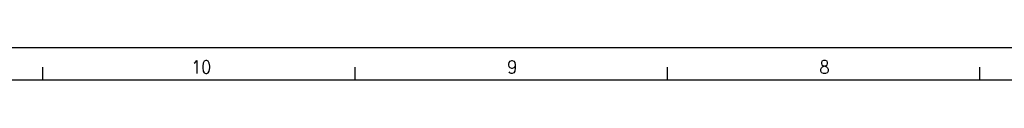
# Model space of a CAD drawing. Header units: inches. Extents: x -381 to 9045, y -418 to 176.
# Tile 9 of 31: x -29.07 to 122.1, y 170.62 to 175.62. Entities that reach past the tile are written whole.
import ezdxf

# ---------------------------------------------------------------- set-up
doc = ezdxf.new("R2010")
doc.units = ezdxf.units.IN
doc.layers.add('1', color=7, linetype='Continuous')
doc.styles.add('CONVERTER_12', font='txt.shx', dxfattribs={"width": 0.9})

# ---------------------------------------------------------------- blocks, each defined once
blk = doc.blocks.new('Marco_a1', base_point=(38.87, -121.38))
at = {"layer": '1', "color": 2, "linetype": 'Continuous'}
for p, q in [((458.87, 175.62), (-381.13, 175.62)), ((-25.54, 172.62), (-25.54, 170.62)), ((22.4, 172.62), (22.4, 170.62)), ((70.34, 172.62), (70.34, 170.62)), ((118.28, 172.62), (118.28, 170.62))]:
    blk.add_line(p, q, dxfattribs=at)
at = {"layer": '1', "color": 7, "linetype": 'Continuous'}
blk.add_line((453.87, 170.62), (-361.13, 170.62), dxfattribs=at)
at = {"layer": '1', "color": 2, "char_height": 2, "attachment_point": 4, "line_spacing_factor": 1.20048, "style": 'CONVERTER_12'}
for s, insert in [('10', (-2.74, 172.65)), ('9', (45.79, 172.65)), ('8', (93.72, 172.65))]:
    blk.add_mtext(s, dxfattribs=dict(at, insert=insert))
blk = doc.blocks.new('Top', base_point=(38.87, -121.38))
blk.add_blockref('Marco_a1', (38.87, -121.38))
blk = doc.blocks.new('_dummy_frame', base_point=(-381.13, -418.38))
blk.add_blockref('Top', (38.87, -121.38))

msp = doc.modelspace()

# ---------------------------------------------------------------- block references
at = {"layer": '1'}
msp.add_blockref('_dummy_frame', (-381.13, -418.38), dxfattribs=at)

doc.saveas('drawing.dxf')
